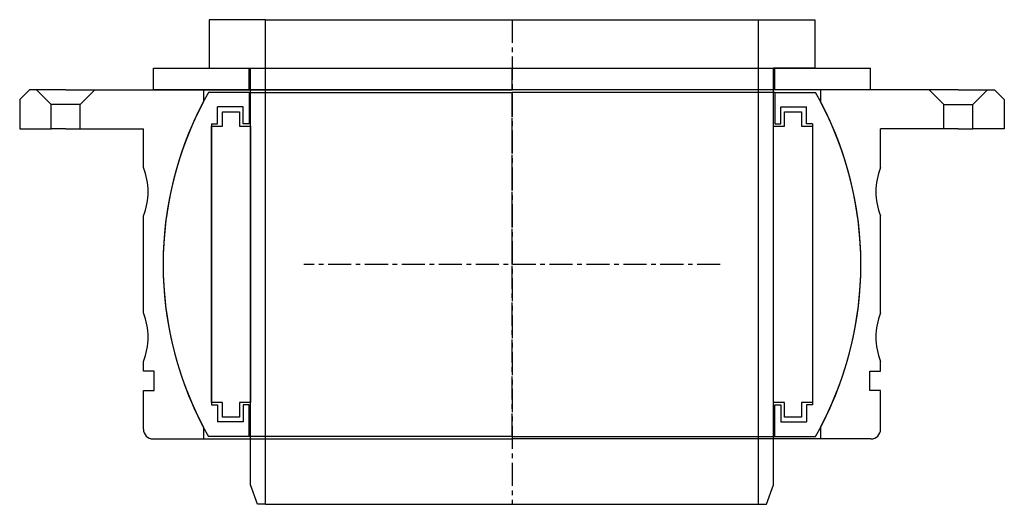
# Model space of a CAD drawing. Extents: x -102 to 102, y -50 to 50.
import ezdxf

# ---------------------------------------------------------------- set-up
doc = ezdxf.new("R2010")
doc.units = 0
doc.header["$LTSCALE"] = 0.15
doc.linetypes.add('CENTER', pattern=[50.8, 31.75, -6.35, 6.35, -6.35])
doc.layers.get('0').update_dxf_attribs({"linetype": 'CONTINUOUS'})
doc.layers.add('CENTER', color=9, linetype='CENTER')

# ---------------------------------------------------------------- blocks, each defined once
blk = doc.blocks.new('7T4-0-B')
at = {"linetype": 'Continuous'}
for p, q in [((-99.6, 36), (-101.6, 34)), ((-98.1, 36), (-99.6, 36)), ((-92.1, 36), (-98.1, 36)), ((-98.1, 36), (-95.1, 33)), ((-92.1, 36), (-86.1, 36)), ((-86.1, 36), (-89.1, 33)), ((-86.1, 36), (-63.7, 36)), ((-63.7, 36), (-63.7, 33.56)), ((86.1, 36), (63.7, 36)), ((63.7, 36), (63.7, 33.56)), ((92.1, 36), (86.1, 36)), ((86.1, 36), (89.1, 33)), ((92.1, 36), (98.1, 36)), ((98.1, 36), (95.1, 33)), ((98.1, 36), (99.6, 36)), ((99.6, 36), (101.6, 34)), ((-101.6, 34), (-101.6, 28)), ((-89.1, 33), (-95.1, 33)), ((-95.1, 28), (-95.1, 33)), ((-89.1, 28), (-89.1, 33)), ((89.1, 28), (89.1, 33)), ((89.1, 33), (95.1, 33)), ((95.1, 28), (95.1, 33)), ((101.6, 34), (101.6, 28)), ((-101.6, 28), (-95.1, 28)), ((-92.1, 28), (-95.1, 28)), ((-92.1, 28), (-89.1, 28)), ((-89.1, 28), (-76.08, 28)), ((89.1, 28), (76.08, 28)), ((92.1, 28), (89.1, 28)), ((92.1, 28), (95.1, 28)), ((101.6, 28), (95.1, 28)), ((-63.7, -33.56), (-63.7, -36)), ((63.7, -33.56), (63.7, -36)), ((-74.08, -36), (-63.7, -36)), ((74.08, -36), (63.7, -36))]:
    blk.add_line(p, q, dxfattribs=at)
for p, q in [((-63.7, 36), (0, 36)), ((63.7, 36), (0, 36)), ((-76.08, 20), (-76.08, 28)), ((76.08, 20), (76.08, 28)), ((-76.08, -10), (-76.08, 10)), ((76.08, -10), (76.08, 10)), ((-76.08, -22), (-76.08, -20)), ((76.08, -22), (76.08, -20)), ((-73.83, -22), (-76.08, -22)), ((-73.83, -26), (-73.83, -22)), ((73.83, -26), (73.83, -22)), ((73.83, -22), (76.08, -22)), ((-76.08, -34), (-76.08, -26)), ((-76.08, -26), (-73.83, -26)), ((76.08, -26), (73.83, -26)), ((76.08, -34), (76.08, -26)), ((-63.7, -36), (0, -36)), ((63.7, -36), (0, -36))]:
    blk.add_line(p, q)
for centre, radius, start, end in [((0, 0), 72, 152.2174, 207.7826), ((0, 0), 72, 332.2174, 27.7826), ((-88.08, 15), 13, 337.3801, 22.6199), ((88.08, 15), 13, 157.3801, 202.6199), ((-88.08, -15), 13, 337.3801, 22.6199), ((88.08, -15), 13, 157.3801, 202.6199)]:
    blk.add_arc(centre, radius, start, end)
for centre, start, end in [((-74.08, -34), 180, 270), ((74.08, -34), 270, 0)]:
    blk.add_arc(centre, 2, start, end, dxfattribs=at)
at = {"layer": 'CENTER'}
blk.add_line((0, 0), (0, 36), dxfattribs=at)
blk = doc.blocks.new('7T4-0-D')
for p, q in [((-54.25, 35.5), (-62.64, 35.5)), ((-54.25, 35.5), (-54.25, 29)), ((-54.25, 35.5), (0, 35.5)), ((54.25, 35.5), (0, 35.5)), ((54.25, 35.5), (54.25, 29)), ((54.25, 35.5), (62.64, 35.5)), ((-55.5, 32.5), (-60.75, 32.5)), ((-60.75, 29), (-60.75, 32.5)), ((-59.75, 31.5), (-56.25, 31.5)), ((-59.75, 28.5), (-59.75, 31.5)), ((-56.25, 31.5), (-56.25, 28.5)), ((-55.5, 29), (-55.5, 32.5)), ((55.5, 32.5), (60.75, 32.5)), ((55.5, 29), (55.5, 32.5)), ((56.25, 28.5), (56.25, 31.5)), ((56.25, 31.5), (59.75, 31.5)), ((59.75, 31.5), (59.75, 28.5)), ((60.75, 29), (60.75, 32.5)), ((-62, 29), (-62, -29)), ((-62, 29), (-60.75, 29)), ((-62, 28.5), (-59.75, 28.5)), ((-62, -28.5), (-62, 28.5)), ((-56.25, 28.5), (-54, 28.5)), ((-54.25, 29), (-55.5, 29)), ((-54, 28.5), (-54, -28.5)), ((54, -28.5), (54, 28.5)), ((54, 28.5), (56.25, 28.5)), ((54.25, 29), (55.5, 29)), ((59.75, 28.5), (62, 28.5)), ((62, 29), (60.75, 29)), ((62, 29), (62, -29)), ((62, 28.5), (62, -28.5)), ((-59.75, -28.5), (-62, -28.5)), ((-62, -29), (-60.75, -29)), ((-60.75, -29), (-60.75, -32.5)), ((-59.75, -31.5), (-59.75, -28.5)), ((-54, -28.5), (-56.25, -28.5)), ((-56.25, -28.5), (-56.25, -31.5)), ((-55.5, -29), (-55.5, -32.5)), ((-54.25, -29), (-55.5, -29)), ((-54.25, -35.5), (-54.25, -29)), ((56.25, -28.5), (54, -28.5)), ((54.25, -35.5), (54.25, -29)), ((54.25, -29), (55.5, -29)), ((55.5, -29), (55.5, -32.5)), ((56.25, -31.5), (56.25, -28.5)), ((59.75, -28.5), (59.75, -31.5)), ((62, -28.5), (59.75, -28.5)), ((60.75, -29), (60.75, -32.5)), ((62, -29), (60.75, -29)), ((-55.5, -32.5), (-60.75, -32.5)), ((-56.25, -31.5), (-59.75, -31.5)), ((55.5, -32.5), (60.75, -32.5)), ((59.75, -31.5), (56.25, -31.5)), ((-54.25, -35.5), (-62.64, -35.5)), ((0, -35.5), (-54.25, -35.5)), ((0, -35.5), (54.25, -35.5)), ((54.25, -35.5), (62.64, -35.5))]:
    blk.add_line(p, q)
for start, end in [(150.4584, 209.5416), (330.4584, 29.5416)]:
    blk.add_arc((0, 0), 72, start, end)
at = {"layer": 'CENTER'}
for p, q in [((0, -35.5), (0, 35.5)), ((42.99, 0), (-42.99, 0))]:
    blk.add_line(p, q, dxfattribs=at)
blk = doc.blocks.new('WA108148')
for p, q in [((-74, 0), (-74, 4.5)), ((-74, 4.5), (74, 4.5)), ((-54.25, 0), (-54.25, 4.5)), ((54.25, 0), (54.25, 4.5)), ((74, 0), (74, 4.5)), ((74, 0), (-74, 0))]:
    blk.add_line(p, q)
at = {"layer": 'CENTER'}
blk.add_line((0, 0), (0, 4.5), dxfattribs=at)
blk = doc.blocks.new('7T4-0-S')
for p, q in [((-62.5, 50.5), (-62.5, 40.5)), ((-50.85, 50.5), (-62.5, 50.5)), ((-50.85, -49.5), (-50.85, 50.5)), ((-50.85, 50.5), (50.85, 50.5)), ((50.85, -49.5), (50.85, 50.5)), ((50.85, 50.5), (62.5, 50.5)), ((62.5, 50.5), (62.5, 40.5)), ((-62.5, 40.5), (-54, 40.5)), ((-54, -45.5), (-54, 40.5)), ((54, -45.5), (54, 40.5)), ((62.5, 40.5), (54, 40.5)), ((-52.5, -49.5), (-54, -45.5)), ((52.5, -49.5), (54, -45.5)), ((-50.85, -49.5), (-52.5, -49.5)), ((-50.85, -49.5), (50.85, -49.5)), ((50.85, -49.5), (52.5, -49.5))]:
    blk.add_line(p, q)
at = {"layer": 'CENTER'}
blk.add_line((0, 50.5), (0, -49.5), dxfattribs=at)

msp = doc.modelspace()

# ---------------------------------------------------------------- block references
for name, p in [('7T4-0-S', (0, 0)), ('WA108148', (0, 36)), ('7T4-0-B', (0, 0)), ('7T4-0-D', (0, 0))]:
    msp.add_blockref(name, p)

doc.saveas('drawing.dxf')
